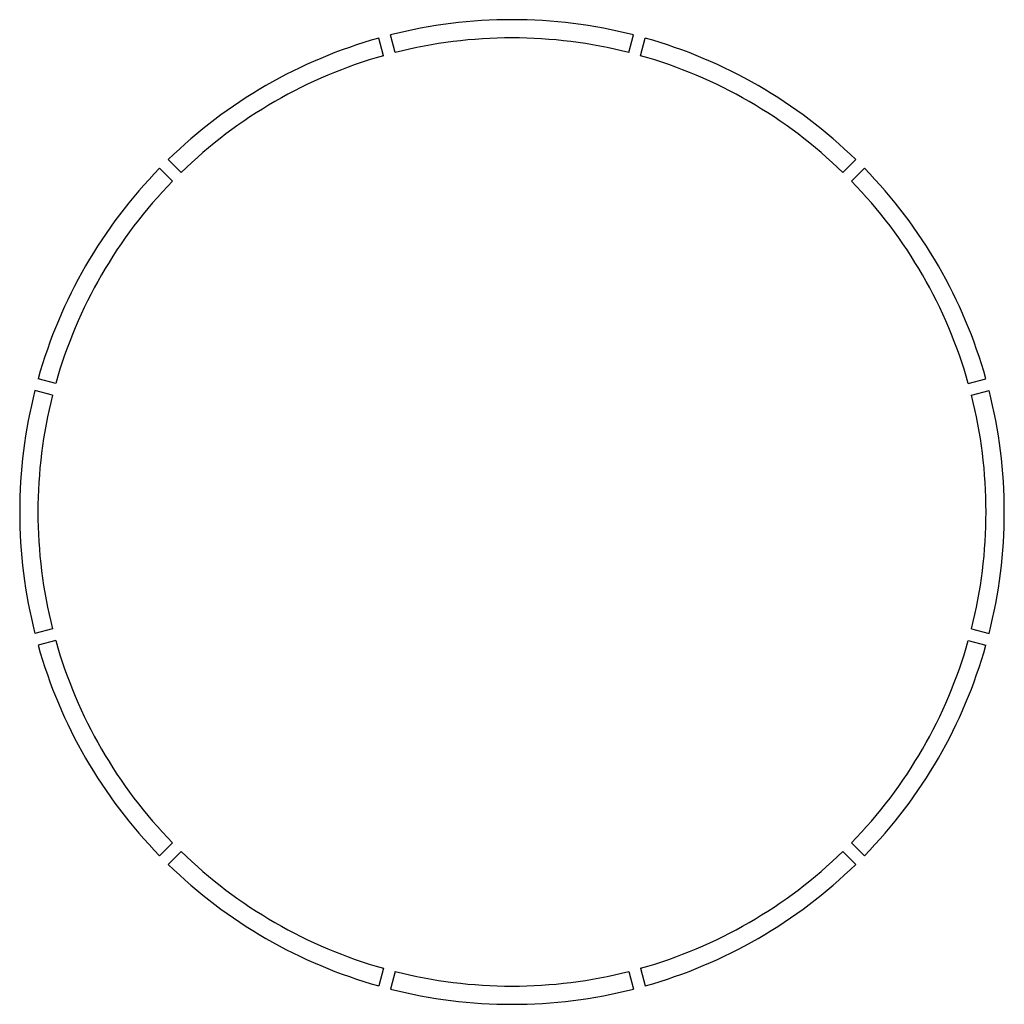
# Model space of a CAD drawing. Header units: millimetres. Extents: x 2693 to 15643, y -7502 to 5448.
import ezdxf

# ---------------------------------------------------------------- set-up
doc = ezdxf.new("R2010")
doc.units = ezdxf.units.MM
doc.header["$LTSCALE"] = 0.75

msp = doc.modelspace()

# ---------------------------------------------------------------- linework, layer by layer
at = {"color": 4}
for p, q in [((7477, 4974), (7415, 5206)), ((7477, 4974, 240), (7415, 5206, 240)), ((7632, 5016), (7570, 5248)), ((7632, 5016, 240), (7570, 5248, 240)), ((10704, 5016), (10767, 5248)), ((10704, 5016, 240), (10767, 5248, 240)), ((10859, 4974), (10921, 5206)), ((10859, 4974, 240), (10921, 5206, 240)), ((4816, 3438), (4646, 3608)), ((4816, 3438, 240), (4646, 3608, 240)), ((13520, 3438), (13690, 3608)), ((13520, 3438, 240), (13690, 3608, 240)), ((4703, 3325), (4533, 3495)), ((4703, 3325, 240), (4533, 3495, 240)), ((13633, 3325), (13803, 3495)), ((13633, 3325, 240), (13803, 3495, 240)), ((3167, 664), (2935, 726)), ((3167, 664, 240), (2935, 726, 240)), ((15169, 664), (15401, 726)), ((15169, 664, 240), (15401, 726, 240)), ((3125, 509), (2893, 571)), ((3125, 509, 240), (2893, 571, 240)), ((15211, 509), (15443, 571)), ((15211, 509, 240), (15443, 571, 240)), ((3125, -2563), (2893, -2625)), ((3125, -2563, 240), (2893, -2625, 240)), ((15211, -2563), (15443, -2625)), ((15211, -2563, 240), (15443, -2625, 240)), ((3167, -2718), (2935, -2780)), ((3167, -2718, 240), (2935, -2780, 240)), ((15169, -2718), (15401, -2780)), ((15169, -2718, 240), (15401, -2780, 240)), ((4703, -5379), (4533, -5549)), ((4703, -5379, 240), (4533, -5549, 240)), ((13633, -5379), (13803, -5549)), ((13633, -5379, 240), (13803, -5549, 240)), ((4816, -5492), (4646, -5662)), ((4816, -5492, 240), (4646, -5662, 240)), ((13520, -5492), (13690, -5662)), ((13520, -5492, 240), (13690, -5662, 240)), ((7477, -7028), (7415, -7260)), ((7477, -7028, 240), (7415, -7260, 240)), ((7632, -7070), (7570, -7302)), ((7632, -7070, 240), (7570, -7302, 240)), ((10704, -7070), (10767, -7302)), ((10704, -7070, 240), (10767, -7302, 240)), ((10859, -7028), (10921, -7260)), ((10859, -7028, 240), (10921, -7260, 240))]:
    msp.add_line(p, q, dxfattribs=at)
for centre, radius, start, end in [((9168, -1027), 6475, 75.7079, 104.2921), ((9168, -1027, 240), 6475, 75.7079, 104.2921), ((9168, -1027), 6475, 105.7079, 134.2921), ((9168, -1027, 240), 6475, 105.7079, 134.2921), ((9168, -1027), 6235, 75.7352, 104.2648), ((9168, -1027, 240), 6235, 75.7352, 104.2648), ((9168, -1027), 6475, 45.7079, 74.2921), ((9168, -1027, 240), 6475, 45.7079, 74.2921), ((9168, -1027), 6235, 105.7352, 134.2648), ((9168, -1027, 240), 6235, 105.7352, 134.2648), ((9168, -1027), 6235, 45.7352, 74.2648), ((9168, -1027, 240), 6235, 45.7352, 74.2648), ((9168, -1027), 6475, 135.7079, 164.2921), ((9168, -1027, 240), 6475, 135.7079, 164.2921), ((9168, -1027), 6475, 15.7079, 44.2921), ((9168, -1027, 240), 6475, 15.7079, 44.2921), ((9168, -1027), 6235, 135.7352, 164.2648), ((9168, -1027, 240), 6235, 135.7352, 164.2648), ((9168, -1027), 6235, 15.7352, 44.2648), ((9168, -1027, 240), 6235, 15.7352, 44.2648), ((9168, -1027), 6475, 165.7079, 194.2921), ((9168, -1027, 240), 6475, 165.7079, 194.2921), ((9168, -1027), 6475, 345.7079, 14.2921), ((9168, -1027, 240), 6475, 345.7079, 14.2921), ((9168, -1027), 6235, 165.7352, 194.2648), ((9168, -1027, 240), 6235, 165.7352, 194.2648), ((9168, -1027), 6235, 345.7352, 14.2648), ((9168, -1027, 240), 6235, 345.7352, 14.2648), ((9168, -1027), 6235, 195.7352, 224.2648), ((9168, -1027, 240), 6235, 195.7352, 224.2648), ((9168, -1027), 6235, 315.7352, 344.2648), ((9168, -1027, 240), 6235, 315.7352, 344.2648), ((9168, -1027), 6475, 195.7079, 224.2921), ((9168, -1027, 240), 6475, 195.7079, 224.2921), ((9168, -1027), 6475, 315.7079, 344.2921), ((9168, -1027, 240), 6475, 315.7079, 344.2921), ((9168, -1027), 6235, 225.7352, 254.2648), ((9168, -1027, 240), 6235, 225.7352, 254.2648), ((9168, -1027), 6235, 285.7352, 314.2648), ((9168, -1027, 240), 6235, 285.7352, 314.2648), ((9168, -1027), 6475, 225.7079, 254.2921), ((9168, -1027, 240), 6475, 225.7079, 254.2921), ((9168, -1027), 6475, 285.7079, 314.2921), ((9168, -1027, 240), 6475, 285.7079, 314.2921), ((9168, -1027), 6235, 255.7352, 284.2648), ((9168, -1027, 240), 6235, 255.7352, 284.2648), ((9168, -1027), 6475, 255.7079, 284.2921), ((9168, -1027, 240), 6475, 255.7079, 284.2921)]:
    msp.add_arc(centre, radius, start, end, dxfattribs=at)

doc.saveas('drawing.dxf')
